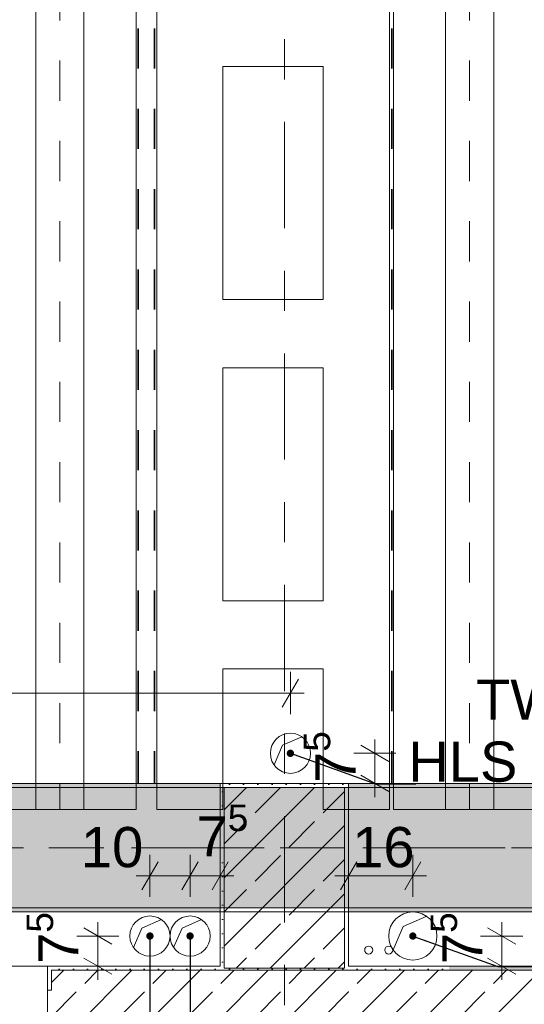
# Model space of a CAD drawing. Header units: metres. Extents: x -3.6 to 84.5, y -11 to 16.8.
# Tile 152 of 225: x 43.1 to 44.3, y 0.2 to 2.6. Entities that reach past the tile are written whole.
import ezdxf

# ---------------------------------------------------------------- set-up
doc = ezdxf.new("R2010")
doc.units = ezdxf.units.M
doc.header["$MEASUREMENT"] = 0
for name, pattern in [('Achse', [0.2, 0.1, -0.05, 0, -0.05]), ('Strichlinie doppelt', [0.546806, 0.264583, -0.105833, 0.070556, -0.105833]), ('STRICHPUNKT', [0.015, 0.0075, -0.00375, 0, -0.00375])]:
    doc.linetypes.add(name, pattern=pattern)
for name, color, linetype in [('155 - Bemaßung_ Beschriftung.Ausbau - Deckenelemente', 7, 'Continuous'), ('305 - Elemente.Linie_ Schraffur - Deckenspiegel', 7, 'Continuous'), ('451 - Universal.Achsen Raster', 7, 'Continuous'), ('604 - Struktur.Wand Aussen', 7, 'Continuous'), ('605 - Struktur.Wand Innen', 7, 'Continuous'), ('607 - Struktur.Stütze', 7, 'Continuous'), ('608 - Struktur.Träger', 7, 'Continuous'), ('801 - HKLSE.Heizung_ Klima_ Lüftung', 7, 'Continuous'), ('Abbruch_155 - Bemaßung_ Beschriftung.Ausbau - Deckenelemente', 7, 'Continuous'), ('Neubau_155 - Bemaßung_ Beschriftung.Ausbau - Deckenelemente', 7, 'Continuous')]:
    doc.layers.add(name, color=color, linetype=linetype)
doc.styles.add('ERSTELLTER_STIL_2', font='txt')
doc.linetypes.add('Abbruch 1', pattern='A,0,[1,2022.0244.A_L5A-PL04.08_iB_Deckenelemente 1.OG1.Shx,S=0.001984,R=0,X=0,Y=0],-0.25,0', length=0.25)
doc.dimstyles.new('ERSTELLTER_STIL__3', dxfattribs={"dimtxt": 0.1, "dimasz": 0.0532, "dimexe": 0.18, "dimexo": 0.0625, "dimgap": 0, "dimtad": 1, "dimtih": 1, "dimtoh": 1, "dimzin": 0, "dimdsep": 46, "dimtxsty": 'ERSTELLTER_STIL_2', "dimblk": 'ARROWHEAD_2', "dimblk1": 'ARROWHEAD_2', "dimblk2": 'ARROWHEAD_2', "dimcen": 0.09, "dimse1": 1, "dimse2": 1, "dimclrd": 256, "dimclre": 256, "dimclrt": 256, "dimazin": 0, "dimtfac": 1, "dimtdec": 4, "dimtmove": 0, "dimatfit": 3, "dimfxl": 1, "dimtolj": 1, "dimtzin": 0, "dimarcsym": 0})
doc.dimstyles.new('ERSTELLTER_STIL__5', dxfattribs={"dimtxt": 0.1, "dimasz": 0.0532, "dimexe": 0.18, "dimexo": 0.0625, "dimgap": 0, "dimtad": 1, "dimtih": 1, "dimtoh": 1, "dimzin": 0, "dimdsep": 46, "dimtxsty": 'ERSTELLTER_STIL_2', "dimblk": 'ARROWHEAD_2', "dimblk1": 'ARROWHEAD_2', "dimblk2": 'ARROWHEAD_2', "dimcen": 0.09, "dimse1": 1, "dimse2": 1, "dimclrd": 256, "dimclre": 256, "dimclrt": 256, "dimazin": 0, "dimtfac": 1, "dimtdec": 4, "dimtmove": 2, "dimatfit": 3, "dimfxl": 1, "dimtolj": 1, "dimtzin": 0, "dimarcsym": 0})
doc.dimstyles.new('ERSTELLTER_STIL__6', dxfattribs={"dimtxt": 0.1, "dimasz": 0.0532, "dimexe": 0.18, "dimexo": 0.0625, "dimgap": 0, "dimtad": 1, "dimzin": 0, "dimdsep": 46, "dimtxsty": 'ERSTELLTER_STIL_2', "dimblk": 'ARROWHEAD_2', "dimblk1": 'ARROWHEAD_2', "dimblk2": 'ARROWHEAD_2', "dimcen": 0.09, "dimse1": 1, "dimse2": 1, "dimclrd": 256, "dimclre": 256, "dimclrt": 256, "dimazin": 0, "dimtfac": 1, "dimtdec": 4, "dimtmove": 2, "dimatfit": 3, "dimfxl": 1, "dimtolj": 1, "dimtzin": 0, "dimarcsym": 0})
doc.dimstyles.new('ERSTELLTER_STIL__7', dxfattribs={"dimtxt": 0.18, "dimasz": 0.03648, "dimexe": 0.18, "dimexo": 0.0625, "dimgap": 0, "dimtad": 0, "dimtih": 1, "dimtoh": 1, "dimdec": 4, "dimzin": 0, "dimdsep": 46, "dimcen": 0.09, "dimadec": 0, "dimazin": 0, "dimtfac": 1, "dimtdec": 4, "dimtmove": 0, "dimatfit": 3, "dimldrblk": 'ARROWHEAD_11', "dimfxl": 1, "dimtolj": 1, "dimtzin": 0, "dimarcsym": 0})
pattern_1 = [(45, (0, 0), (-0.08485281, 0.08485281), []), (45, (-0.04243, 0.04243), (-0.08485281, 0.08485281), [0.09, -0.03])]
pattern_2 = [(45, (0, 0), (-0.01767767, 0.01767767), [0, -0.025])]

# ---------------------------------------------------------------- blocks, each defined once
blk = doc.blocks.new('*D330')
at = {"layer": '155 - Bemaßung_ Beschriftung.Ausbau - Deckenelemente', "color": 160, "linetype": 'Continuous', "lineweight": 5, "true_color": 0x3232ff}
for p, q in [((40.2, 0.8825), (40.2, 0.9875)), ((43.745, 0.8825), (43.745, 0.9875)), ((40.2202, 0.97), (40.1798, 0.9)), ((43.7248, 0.9), (43.7652, 0.97)), ((40.1658, 0.935), (40.2, 0.935)), ((40.2, 0.935), (43.745, 0.935)), ((43.745, 0.935), (43.7792, 0.935))]:
    blk.add_line(p, q, dxfattribs=at)
at = {"layer": '155 - Bemaßung_ Beschriftung.Ausbau - Deckenelemente', "color": 160, "lineweight": 5, "true_color": 0x3232ff, "insert": (41.6805, 0.9356), "char_height": 0.1, "attachment_point": 7, "style": 'ERSTELLTER_STIL_2'}
blk.add_mtext('\\A1;{\\pql;\\fArial|b0|i0|c0|p38;3,54\\fArial|b0|i0|c0|p38;\\A1{\\H.66x;\\S5^  ;}}', dxfattribs=at)
blk = doc.blocks.new('ARROWHEAD_2')
at = {"color": 0, "linetype": 'Continuous', "lineweight": 0}
for p, q in [((-0.378, -0.655), (0.378, 0.655)), ((0, 0), (-1, 0))]:
    blk.add_line(p, q, dxfattribs=at)
blk = doc.blocks.new('*D331')
at = {"layer": '155 - Bemaßung_ Beschriftung.Ausbau - Deckenelemente', "color": 160, "linetype": 'Continuous', "lineweight": 5, "true_color": 0x3232ff}
for p, q in [((43.9555, 0.785), (43.9555, 0.8192)), ((44.008, 0.785), (43.903, 0.785)), ((43.9905, 0.7648), (43.9205, 0.8052)), ((43.9555, 0.71), (43.9555, 0.785)), ((43.9205, 0.7302), (43.9905, 0.6898)), ((44.008, 0.71), (43.903, 0.71)), ((43.9555, 0.6758), (43.9555, 0.71))]:
    blk.add_line(p, q, dxfattribs=at)
at = {"layer": '155 - Bemaßung_ Beschriftung.Ausbau - Deckenelemente', "color": 160, "lineweight": 5, "true_color": 0x3232ff, "insert": (43.9366, 0.7112), "char_height": 0.1, "attachment_point": 7, "rotation": 90, "style": 'ERSTELLTER_STIL_2'}
blk.add_mtext('\\A1;{\\pql;\\fArial|b0|i0|c0|p38;7\\fArial|b0|i0|c0|p38;\\A1{\\H.66x;\\S5^  ;}}', dxfattribs=at)
blk = doc.blocks.new('*D332')
at = {"layer": '155 - Bemaßung_ Beschriftung.Ausbau - Deckenelemente', "color": 160, "linetype": 'Continuous', "lineweight": 5, "true_color": 0x3232ff}
for p, q in [((44.3064, 0.3098), (44.2364, 0.3502)), ((44.2714, 0.33), (44.2714, 0.3642)), ((44.3239, 0.33), (44.2189, 0.33)), ((44.2714, 0.255), (44.2714, 0.33)), ((44.2364, 0.2752), (44.3064, 0.2348)), ((44.3239, 0.255), (44.2189, 0.255)), ((44.2714, 0.2208), (44.2714, 0.255))]:
    blk.add_line(p, q, dxfattribs=at)
at = {"layer": '155 - Bemaßung_ Beschriftung.Ausbau - Deckenelemente', "color": 160, "lineweight": 5, "true_color": 0x3232ff, "insert": (44.2525, 0.2602), "char_height": 0.1, "attachment_point": 7, "rotation": 90, "style": 'ERSTELLTER_STIL_2'}
blk.add_mtext('\\A1;{\\pql;\\fArial|b0|i0|c0|p38;7\\fArial|b0|i0|c0|p38;\\A1{\\H.66x;\\S5^  ;}}', dxfattribs=at)
blk = doc.blocks.new('*D333')
at = {"layer": '155 - Bemaßung_ Beschriftung.Ausbau - Deckenelemente', "color": 160, "linetype": 'Continuous', "lineweight": 5, "true_color": 0x3232ff}
for p, q in [((43.9102, 0.515), (43.8698, 0.445)), ((43.89, 0.4275), (43.89, 0.5325)), ((44.0298, 0.445), (44.0702, 0.515)), ((44.05, 0.4275), (44.05, 0.5325)), ((43.8558, 0.48), (43.89, 0.48)), ((43.89, 0.48), (44.05, 0.48)), ((44.05, 0.48), (44.0842, 0.48))]:
    blk.add_line(p, q, dxfattribs=at)
at = {"layer": '155 - Bemaßung_ Beschriftung.Ausbau - Deckenelemente', "color": 160, "lineweight": 5, "true_color": 0x3232ff, "insert": (43.8989, 0.5), "char_height": 0.1, "attachment_point": 7, "style": 'ERSTELLTER_STIL_2'}
blk.add_mtext('\\A1;{\\pql;\\fArial|b0|i0|c0|p38;16}', dxfattribs=at)
blk = doc.blocks.new('*D334')
at = {"layer": '155 - Bemaßung_ Beschriftung.Ausbau - Deckenelemente', "color": 160, "linetype": 'Continuous', "lineweight": 5, "true_color": 0x3232ff}
for p, q in [((43.4152, 0.515), (43.3748, 0.445)), ((43.395, 0.4275), (43.395, 0.5325)), ((43.5152, 0.515), (43.4748, 0.445)), ((43.495, 0.4275), (43.495, 0.5325)), ((43.3608, 0.48), (43.395, 0.48)), ((43.395, 0.48), (43.495, 0.48))]:
    blk.add_line(p, q, dxfattribs=at)
at = {"layer": '155 - Bemaßung_ Beschriftung.Ausbau - Deckenelemente', "color": 160, "lineweight": 5, "true_color": 0x3232ff, "insert": (43.223, 0.5), "char_height": 0.1, "attachment_point": 7, "style": 'ERSTELLTER_STIL_2'}
blk.add_mtext('\\A1;{\\pql;\\fArial|b0|i0|c0|p38;10}', dxfattribs=at)
blk = doc.blocks.new('*D335')
at = {"layer": '155 - Bemaßung_ Beschriftung.Ausbau - Deckenelemente', "color": 160, "linetype": 'Continuous', "lineweight": 5, "true_color": 0x3232ff}
for p, q in [((43.5152, 0.515), (43.4748, 0.445)), ((43.495, 0.4275), (43.495, 0.5325)), ((43.5498, 0.445), (43.5902, 0.515)), ((43.57, 0.4275), (43.57, 0.5325)), ((43.495, 0.48), (43.57, 0.48)), ((43.57, 0.48), (43.6042, 0.48))]:
    blk.add_line(p, q, dxfattribs=at)
at = {"layer": '155 - Bemaßung_ Beschriftung.Ausbau - Deckenelemente', "color": 160, "lineweight": 5, "true_color": 0x3232ff, "insert": (43.5112, 0.4989), "char_height": 0.1, "attachment_point": 7, "style": 'ERSTELLTER_STIL_2'}
blk.add_mtext('\\A1;{\\pql;\\fArial|b0|i0|c0|p38;7\\fArial|b0|i0|c0|p38;\\A1{\\H.66x;\\S5^  ;}}', dxfattribs=at)
blk = doc.blocks.new('*D336')
at = {"layer": '155 - Bemaßung_ Beschriftung.Ausbau - Deckenelemente', "color": 160, "linetype": 'Continuous', "lineweight": 5, "true_color": 0x3232ff}
for p, q in [((43.3, 0.3098), (43.23, 0.3502)), ((43.265, 0.33), (43.265, 0.3642)), ((43.3175, 0.33), (43.2125, 0.33)), ((43.265, 0.255), (43.265, 0.33)), ((43.23, 0.2752), (43.3, 0.2348)), ((43.3175, 0.255), (43.2125, 0.255)), ((43.265, 0.2208), (43.265, 0.255))]:
    blk.add_line(p, q, dxfattribs=at)
at = {"layer": '155 - Bemaßung_ Beschriftung.Ausbau - Deckenelemente', "color": 160, "lineweight": 5, "true_color": 0x3232ff, "insert": (43.2461, 0.2607), "char_height": 0.1, "attachment_point": 7, "rotation": 90, "style": 'ERSTELLTER_STIL_2'}
blk.add_mtext('\\A1;{\\pql;\\fArial|b0|i0|c0|p38;7\\fArial|b0|i0|c0|p38;\\A1{\\H.66x;\\S5^  ;}}', dxfattribs=at)
blk = doc.blocks.new('ARROWHEAD_11')
at = {"color": 0, "linetype": 'Continuous', "lineweight": 0}
blk.add_line((0, 0), (-1, 0), dxfattribs=at)
at = {"color": 0, "linetype": 'Continuous', "lineweight": 0, "const_width": 0.25, "flags": 128}
blk.add_lwpolyline([(-0.125, 0, 1), (0.125, 0, 1)], format="xyb", close=True, dxfattribs=at)

msp = doc.modelspace()

# ---------------------------------------------------------------- hatches: boundary and pattern name
at = {"layer": '604 - Struktur.Wand Aussen', "linetype": 'Continuous', "lineweight": 0, "true_color": 0x000000}
h = msp.add_hatch(dxfattribs=at)
h.set_pattern_fill('Gips_0001', color=18, style=0, pattern_type=2)
h.set_pattern_definition(pattern_2)
h.paths.add_polyline_path([(43.15, 0.255), (43.14, 0.255), (43.14, 0.195), (43.15, 0.195)])
h = msp.add_hatch(dxfattribs=at)
h.set_pattern_fill('Gips_0001', color=18, style=0, pattern_type=2)
h.set_pattern_definition(pattern_2)
h.paths.add_polyline_path([(43.15, 0.245), (43.57, 0.245), (43.57, 0.255), (43.15, 0.255)])
h = msp.add_hatch(dxfattribs=at)
h.set_pattern_fill('Gips_0001', color=18, style=0, pattern_type=2)
h.set_pattern_definition(pattern_2)
h.paths.add_polyline_path([(43.89, 0.245), (44.13, 0.245), (44.13, 0.255), (43.89, 0.255)])
h = msp.add_hatch(dxfattribs=at)
h.set_pattern_fill('Gips_0001', color=18, style=0, pattern_type=2)
h.set_pattern_definition(pattern_2)
h.paths.add_polyline_path([(44.13, 0.255), (44.13, 0.245), (44.14, 0.255)])
h = msp.add_hatch(dxfattribs=at)
h.set_pattern_fill('Gips_0001', color=18, style=0, pattern_type=2)
h.set_pattern_definition(pattern_2)
h.paths.add_polyline_path([(44.13, 0.245), (44.14, 0.245), (44.14, 0.255)])
h = msp.add_hatch(dxfattribs=at)
h.set_pattern_fill('Beton__Stahlbeton_0001', color=18, style=0, pattern_type=2)
h.set_pattern_definition(pattern_1)
h.paths.add_polyline_path([(43.15, 0.195), (43.14, 0.195), (43.14, 0.125), (43.15, 0.125), (43.18, 0.125), (43.18, 0.005), (43.89, 0.005), (43.89, 0.245), (43.15, 0.245)])
h = msp.add_hatch(dxfattribs=at)
h.set_pattern_fill('Beton__Stahlbeton_0001', color=18, style=0, pattern_type=2)
h.set_pattern_definition(pattern_1)
h.paths.add_polyline_path([(43.89, 0.245), (43.89, 0.005), (44.13, 0.245)])
h = msp.add_hatch(dxfattribs=at)
h.set_pattern_fill('Beton__Stahlbeton_0001', color=18, style=0, pattern_type=2)
h.set_pattern_definition(pattern_1)
h.paths.add_polyline_path([(43.89, 0.005), (44.13, 0.005), (44.13, 0.245)])
at = {"layer": '605 - Struktur.Wand Innen', "linetype": 'Continuous', "lineweight": 0, "true_color": 0x000000}
h = msp.add_hatch(dxfattribs=at)
h.set_pattern_fill('Gips_0001', color=18, style=0, pattern_type=2)
h.set_pattern_definition(pattern_2)
h.paths.add_polyline_path([(44.14, 0.245), (47.17, 0.245), (47.17, 0.255), (44.14, 0.255)])
h = msp.add_hatch(dxfattribs=at)
h.set_pattern_fill('Beton__Stahlbeton_0001', color=18, style=0, pattern_type=2)
h.set_pattern_definition(pattern_1)
h.paths.add_polyline_path([(44.14, 0.005), (44.14, 0.245), (44.13, 0.245), (44.13, 0.005)])
h = msp.add_hatch(dxfattribs=at)
h.set_pattern_fill('Beton__Stahlbeton_0001', color=18, style=0, pattern_type=2)
h.set_pattern_definition(pattern_1)
h.paths.add_polyline_path([(44.14, 0.005), (52.295, 0.005), (52.295, 0.245), (44.14, 0.245)])
at = {"layer": '607 - Struktur.Stütze', "linetype": 'Continuous', "lineweight": 0, "true_color": 0x000000}
h = msp.add_hatch(dxfattribs=at)
h.set_pattern_fill('Gips_0001', color=18, style=0, pattern_type=2)
h.set_pattern_definition(pattern_2)
h.paths.add_polyline_path([(43.57, 0.71), (43.57, 0.255), (43.58, 0.255), (43.58, 0.7), (43.88, 0.7), (43.88, 0.255), (43.89, 0.255), (43.89, 0.71)])
h = msp.add_hatch(dxfattribs=at)
h.set_pattern_fill('Beton__Stahlbeton_0001', color=18, style=0, pattern_type=2)
h.set_pattern_definition(pattern_1)
h.paths.add_polyline_path([(43.58, 0.25), (43.88, 0.25), (43.88, 0.7), (43.58, 0.7)])
h = msp.add_hatch(dxfattribs=at)
h.set_pattern_fill('Gips_0001', color=18, style=0, pattern_type=2)
h.set_pattern_definition(pattern_2)
h.paths.add_polyline_path([(43.57, 0.255), (43.57, 0.245), (43.89, 0.245), (43.89, 0.255), (43.88, 0.255), (43.88, 0.25), (43.58, 0.25), (43.58, 0.255)])
at = {"layer": '608 - Struktur.Träger', "linetype": 'Continuous', "lineweight": 0, "true_color": 0x000000}
h = msp.add_hatch(dxfattribs=at)
h.set_pattern_fill('Beton__Stahlbeton_0001', color=18, style=0, pattern_type=2)
h.set_pattern_definition(pattern_1)
h.paths.add_polyline_path([(0.69, 0.7), (0.38, 0.7), (0.38, 0.4), (0.69, 0.4), (3.97, 0.4), (4.29, 0.4), (7.57, 0.4), (7.89, 0.4), (11.17, 0.4), (11.49, 0.4), (14.77, 0.4), (15.09, 0.4), (18.37, 0.4), (18.69, 0.4), (21.97, 0.4), (22.29, 0.4), (25.57, 0.4), (25.89, 0.4), (29.17, 0.4), (29.49, 0.4), (32.77, 0.4), (33.09, 0.4), (36.37, 0.4), (36.69, 0.4), (39.97, 0.4), (40.29, 0.4), (43.57, 0.4), (43.89, 0.4), (47.17, 0.4), (47.49, 0.4), (50.77, 0.4), (51.09, 0.4), (51.8, 0.4), (51.97, 0.4), (54.37, 0.4), (54.69, 0.4), (57.97, 0.4), (58.29, 0.4), (61.57, 0.4), (61.88, 0.4), (61.88, 0.7), (61.57, 0.7), (58.29, 0.7), (57.97, 0.7), (54.69, 0.7), (54.37, 0.7), (51.97, 0.7), (51.8, 0.7), (51.09, 0.7), (50.77, 0.7), (47.49, 0.7), (47.16, 0.7), (43.89, 0.7), (43.57, 0.7), (40.29, 0.7), (39.935, 0.7), (36.69, 0.7), (36.37, 0.7), (33.09, 0.7), (32.77, 0.7), (29.49, 0.7), (29.17, 0.7), (25.89, 0.7), (25.57, 0.7), (22.29, 0.7), (21.97, 0.7), (18.69, 0.7), (18.37, 0.7), (15.09, 0.7), (14.77, 0.7), (11.49, 0.7), (11.17, 0.7), (7.89, 0.7), (7.57, 0.7), (4.29, 0.7), (3.97, 0.7)])
h = msp.add_hatch(dxfattribs=at)
h.set_pattern_fill('Gips_0001', color=18, style=0, pattern_type=2)
h.set_pattern_definition(pattern_2)
h.paths.add_polyline_path([(43.57, 0.71), (40.29, 0.71), (40.29, 0.7), (43.57, 0.7)])
h = msp.add_hatch(dxfattribs=at)
h.set_pattern_fill('Gips_0001', color=18, style=0, pattern_type=2)
h.set_pattern_definition(pattern_2)
h.paths.add_polyline_path([(43.89, 0.7), (47.16, 0.7), (47.16, 0.71), (43.89, 0.71)])
h = msp.add_hatch(dxfattribs=at)
h.set_pattern_fill('Gips_0001', color=18, style=0, pattern_type=2)
h.set_pattern_definition(pattern_2)
h.paths.add_polyline_path([(40.29, 0.4), (40.29, 0.39), (43.57, 0.39), (43.57, 0.4)])
h = msp.add_hatch(dxfattribs=at)
h.set_pattern_fill('Gips_0001', color=18, style=0, pattern_type=2)
h.set_pattern_definition(pattern_2)
h.paths.add_polyline_path([(43.89, 0.4), (43.89, 0.39), (47.17, 0.39), (47.17, 0.4)])

# ---------------------------------------------------------------- linework, layer by layer
at = {"layer": '155 - Bemaßung_ Beschriftung.Ausbau - Deckenelemente', "color": 7, "linetype": 'Achse', "lineweight": 35}
for p, q in [((43.366, 5.19), (43.366, 0.71)), ((43.406, 5.19), (43.406, 0.71)), ((43.998, 5.19), (43.998, 0.71))]:
    msp.add_line(p, q, dxfattribs=at)
at = {"layer": '305 - Elemente.Linie_ Schraffur - Deckenspiegel', "color": 7, "linetype": 'STRICHPUNKT', "lineweight": 9}
for p, q in [((43.1705, 5.31), (43.1705, 0.645)), ((44.1915, 5.31), (44.1915, 0.645))]:
    msp.add_line(p, q, dxfattribs=at)
at = {"layer": '305 - Elemente.Linie_ Schraffur - Deckenspiegel', "color": 7, "linetype": 'Continuous', "lineweight": 9}
for p, q in [((43.412, 5.31), (43.412, 0.645)), ((43.992, 5.31), (43.992, 0.645)), ((43.577, 2.495), (43.577, 1.915)), ((43.577, 2.495), (43.827, 2.495)), ((43.827, 1.915), (43.827, 2.495)), ((43.577, 1.915), (43.827, 1.915)), ((43.577, 1.745), (43.827, 1.745)), ((43.577, 1.745), (43.577, 1.165)), ((43.827, 1.165), (43.827, 1.745)), ((43.577, 1.165), (43.827, 1.165)), ((43.577, 0.995), (43.827, 0.995)), ((43.577, 0.645), (43.577, 0.995)), ((43.827, 0.645), (43.827, 0.995)), ((43.412, 0.645), (43.577, 0.645)), ((43.827, 0.645), (43.992, 0.645))]:
    msp.add_line(p, q, dxfattribs=at)
at = {"layer": '305 - Elemente.Linie_ Schraffur - Deckenspiegel', "color": 7, "linetype": 'Continuous', "lineweight": 9, "flags": 128}
for points in [[(42.7805, 5.31), (43.3605, 5.31), (43.3605, 0.645), (42.7805, 0.645)], [(44.0015, 5.31), (44.5815, 5.31), (44.5815, 0.645), (44.0015, 0.645)]]:
    msp.add_lwpolyline(points, close=True, dxfattribs=at)
at = {"layer": '305 - Elemente.Linie_ Schraffur - Deckenspiegel', "color": 7, "linetype": 'Continuous', "lineweight": 9}
for points in [[(43.1105, 0.645), (43.2305, 0.645), (43.2305, 5.31), (43.1105, 5.31)], [(44.1315, 0.645), (44.2515, 0.645), (44.2515, 5.31), (44.1315, 5.31)]]:
    msp.add_lwpolyline(points, close=True, dxfattribs=at)
at = {"layer": '451 - Universal.Achsen Raster', "color": 160, "linetype": 'Strichlinie doppelt', "lineweight": 9, "true_color": 0x3232ff}
for p, q in [((43.73, -10.585), (43.73, 16.355)), ((64.935, 0.55), (-3.175, 0.55))]:
    msp.add_line(p, q, dxfattribs=at)
at = {"layer": '604 - Struktur.Wand Aussen', "color": 7, "linetype": 'Continuous', "lineweight": 13}
for p, q in [((43.14, 0.255), (41.94, 0.255)), ((43.89, 0.245), (43.15, 0.245)), ((43.15, 0.245), (43.15, 0.195)), ((44.13, 0.245), (43.89, 0.245)), ((44.14, 0.245), (44.13, 0.245)), ((44.14, 0.245), (44.13, 0.245)), ((43.14, 0.125), (43.14, 0.195))]:
    msp.add_line(p, q, dxfattribs=at)
at = {"layer": '604 - Struktur.Wand Aussen', "color": 7, "linetype": 'Continuous', "lineweight": 5}
for p, q in [((43.14, 0.245), (43.14, 0.255)), ((43.15, 0.255), (43.14, 0.255)), ((43.14, 0.195), (43.14, 0.245)), ((43.15, 0.195), (43.14, 0.195))]:
    msp.add_line(p, q, dxfattribs=at)
at = {"layer": '604 - Struktur.Wand Aussen', "color": 7, "linetype": 'Continuous', "lineweight": 5, "flags": 128}
for points in [[(43.57, 0.255), (43.15, 0.255)], [(44.14, 0.255), (43.89, 0.255)]]:
    msp.add_lwpolyline(points, dxfattribs=at)
at = {"layer": '605 - Struktur.Wand Innen', "color": 7, "linetype": 'Continuous', "lineweight": 13}
msp.add_line((52.295, 0.245), (44.14, 0.245), dxfattribs=at)
at = {"layer": '605 - Struktur.Wand Innen', "color": 7, "linetype": 'Continuous', "lineweight": 5, "flags": 128}
msp.add_lwpolyline([(47.17, 0.255), (44.14, 0.255)], dxfattribs=at)
at = {"layer": '607 - Struktur.Stütze', "color": 7, "linetype": 'Continuous', "lineweight": 5, "flags": 128}
msp.add_lwpolyline([(43.89, 0.255), (43.89, 0.71), (43.57, 0.71), (43.57, 0.255)], dxfattribs=at)
at = {"layer": '607 - Struktur.Stütze', "color": 7, "linetype": 'Continuous', "lineweight": 13, "flags": 128}
msp.add_lwpolyline([(43.58, 0.25), (43.88, 0.25), (43.88, 0.7), (43.58, 0.7)], close=True, dxfattribs=at)
at = {"layer": '608 - Struktur.Träger', "color": 7, "linetype": 'Continuous', "lineweight": 13}
for p, q in [((0.38, 0.71), (61.88, 0.71)), ((43.57, 0.7), (40.29, 0.7)), ((43.89, 0.7), (43.57, 0.7)), ((47.16, 0.7), (43.89, 0.7)), ((0.38, 0.39), (61.88, 0.39))]:
    msp.add_line(p, q, dxfattribs=at)
at = {"layer": '608 - Struktur.Träger', "color": 7, "linetype": 'Continuous', "lineweight": 5}
for p, q in [((43.57, 0.71), (40.29, 0.71)), ((43.57, 0.71), (43.57, 0.7)), ((43.89, 0.71), (43.89, 0.7)), ((47.16, 0.71), (43.89, 0.71)), ((43.57, 0.4), (43.57, 0.39)), ((43.89, 0.4), (43.89, 0.39)), ((43.57, 0.39), (40.29, 0.39)), ((47.17, 0.39), (43.89, 0.39))]:
    msp.add_line(p, q, dxfattribs=at)
at = {"layer": '608 - Struktur.Träger', "color": 7, "linetype": 'Achse', "lineweight": 9}
msp.add_line((0.38, 0.55), (61.88, 0.55), dxfattribs=at)
at = {"layer": '608 - Struktur.Träger', "color": 7, "linetype": 'Continuous', "lineweight": 13, "flags": 128}
msp.add_lwpolyline([(54.69, 0.4), (54.37, 0.4), (51.97, 0.4), (51.8, 0.4), (51.09, 0.4), (50.77, 0.4), (47.49, 0.4), (47.17, 0.4), (43.89, 0.4), (43.57, 0.4), (40.29, 0.4), (39.97, 0.4), (36.69, 0.4), (36.37, 0.4), (33.09, 0.4), (32.77, 0.4), (29.49, 0.4), (29.17, 0.4), (25.89, 0.4), (25.57, 0.4), (22.29, 0.4), (21.97, 0.4), (18.69, 0.4), (18.37, 0.4)], dxfattribs=at)
at = {"layer": '801 - HKLSE.Heizung_ Klima_ Lüftung', "color": 7, "linetype": 'Continuous', "lineweight": 5}
for centre in [(43.94, 0.295), (43.99, 0.295)]:
    msp.add_circle(centre, 0.01, dxfattribs=at)
at = {"layer": 'Abbruch_155 - Bemaßung_ Beschriftung.Ausbau - Deckenelemente', "color": 7, "linetype": 'Abbruch 1', "lineweight": 18}
for centre, radius, start, end in [((43.745, 0.785), 0.05, 90, 180), ((43.745, 0.785), 0.05, 0, 90), ((43.745, 0.785), 0.05, 180, 270), ((43.745, 0.785), 0.05, 270, 0), ((43.395, 0.33), 0.05, 90, 180), ((43.395, 0.33), 0.05, 0, 90), ((43.495, 0.33), 0.05, 90, 180), ((43.495, 0.33), 0.05, 0, 90), ((44.05, 0.33), 0.06, 90, 180), ((44.05, 0.33), 0.06, 0, 90), ((43.395, 0.33), 0.05, 180, 270), ((43.395, 0.33), 0.05, 270, 0), ((43.495, 0.33), 0.05, 180, 270), ((43.495, 0.33), 0.05, 270, 0), ((44.05, 0.33), 0.06, 180, 270), ((44.05, 0.33), 0.06, 270, 0)]:
    msp.add_arc(centre, radius, start, end, dxfattribs=at)
at = {"layer": 'Neubau_155 - Bemaßung_ Beschriftung.Ausbau - Deckenelemente', "color": 1, "linetype": 'Continuous', "lineweight": 5}
for p, q in [((43.725, 0.805), (43.7738, 0.8259)), ((43.7041, 0.7562), (43.725, 0.805)), ((43.375, 0.35), (43.4238, 0.3709)), ((43.475, 0.35), (43.5238, 0.3709)), ((44.026, 0.354), (44.0845, 0.3791)), ((43.3541, 0.3012), (43.375, 0.35)), ((43.4541, 0.3012), (43.475, 0.35)), ((44.0009, 0.2955), (44.026, 0.354))]:
    msp.add_line(p, q, dxfattribs=at)

# ---------------------------------------------------------------- texts
at = {"layer": '155 - Bemaßung_ Beschriftung.Ausbau - Deckenelemente', "color": 1, "linetype": 'Continuous', "lineweight": 9, "insert": (44.9737, 0.7089), "char_height": 0.1, "attachment_point": 9, "line_spacing_factor": 0.917977, "style": 'ERSTELLTER_STIL_2'}
msp.add_mtext('\\A1;{\\pqc;\\fArial|b0|i0|c0|p38;TW-ST02\\P\\pqc;\\fArial|b0|i0|c0|p38;HLS BD \\fArial|b0|i0|c0|p38;\\H1.029097x;Ø 100}', dxfattribs=at)

# ---------------------------------------------------------------- dimensions: what is measured, and where the dimension line sits
at = {"layer": '155 - Bemaßung_ Beschriftung.Ausbau - Deckenelemente', "color": 160, "linetype": 'Continuous', "lineweight": 5, "true_color": 0x3232ff}
for base, p1, p2, dimstyle, picture, middle in [((43.74499, 0.93498), (40.2, 5.18998), (43.74499, 0.78498), 'ERSTELLTER_STIL__5', '*D330', (41.94543, 1.00498)), ((43.5699889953, 0.4799822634), (43.4949889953, 0.33), (43.5699889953, 0.255), 'ERSTELLTER_STIL__5', '*D335', (43.6844125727, 0.5499822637)), ((43.495, 0.48), (43.395, 0.33), (43.495, 0.33), 'ERSTELLTER_STIL__3', '*D334', (43.2992, 0.55)), ((44.05, 0.48), (43.89, 0.255), (44.05, 0.33), 'ERSTELLTER_STIL__5', '*D333', (43.9751, 0.55))]:
    dim = msp.add_linear_dim(base=base, p1=p1, p2=p2, dimstyle=dimstyle, dxfattribs=at)
    dim.commit()
    dim.dimension.update_dxf_attribs({"geometry": picture, "text_midpoint": middle, "dimtype": 160})
for base, p1, p2, picture, middle in [((43.9555041, 0.78498227), (40.2, 0.70998226), (43.74498893, 0.78498227), '*D331', (43.8855041, 0.88434155)), ((43.2649889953, 0.33), (43.5699889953, 0.255), (43.3949889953, 0.33), '*D336', (43.194988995, 0.4338662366)), ((44.2714438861, 0.33), (43.8899889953, 0.255), (44.0499899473, 0.33), '*D332', (44.2014438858, 0.4333988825))]:
    dim = msp.add_linear_dim(base=base, p1=p1, p2=p2, angle=90, dimstyle='ERSTELLTER_STIL__6', dxfattribs=at)
    dim.commit()
    dim.dimension.update_dxf_attribs({"geometry": picture, "text_midpoint": middle, "dimtype": 160, "text_rotation": 90})

# ---------------------------------------------------------------- leaders
at = {"layer": '155 - Bemaßung_ Beschriftung.Ausbau - Deckenelemente', "color": 1, "linetype": 'Continuous', "lineweight": 9, "annotation_type": 0, "has_hookline": 1}
for points, hookline_direction, text_width in [([(43.745, 0.785), (43.9571, 0.7089), (44.0575, 0.7089)], 0, 0.9162), ([(43.395, 0.33), (43.395, -0.3683), (43.2946, -0.3683)], 1, 0.9317), ([(43.495, 0.33), (43.495, -0.7864), (43.3946, -0.7864)], 1, 0.9317), ([(44.05, 0.33), (44.2621, 0.2539), (44.3625, 0.2539)], 0, 0.9317)]:
    msp.add_leader(points, dimstyle='ERSTELLTER_STIL__7', dxfattribs=dict(at, hookline_direction=hookline_direction, text_width=text_width))

doc.saveas('drawing.dxf')
